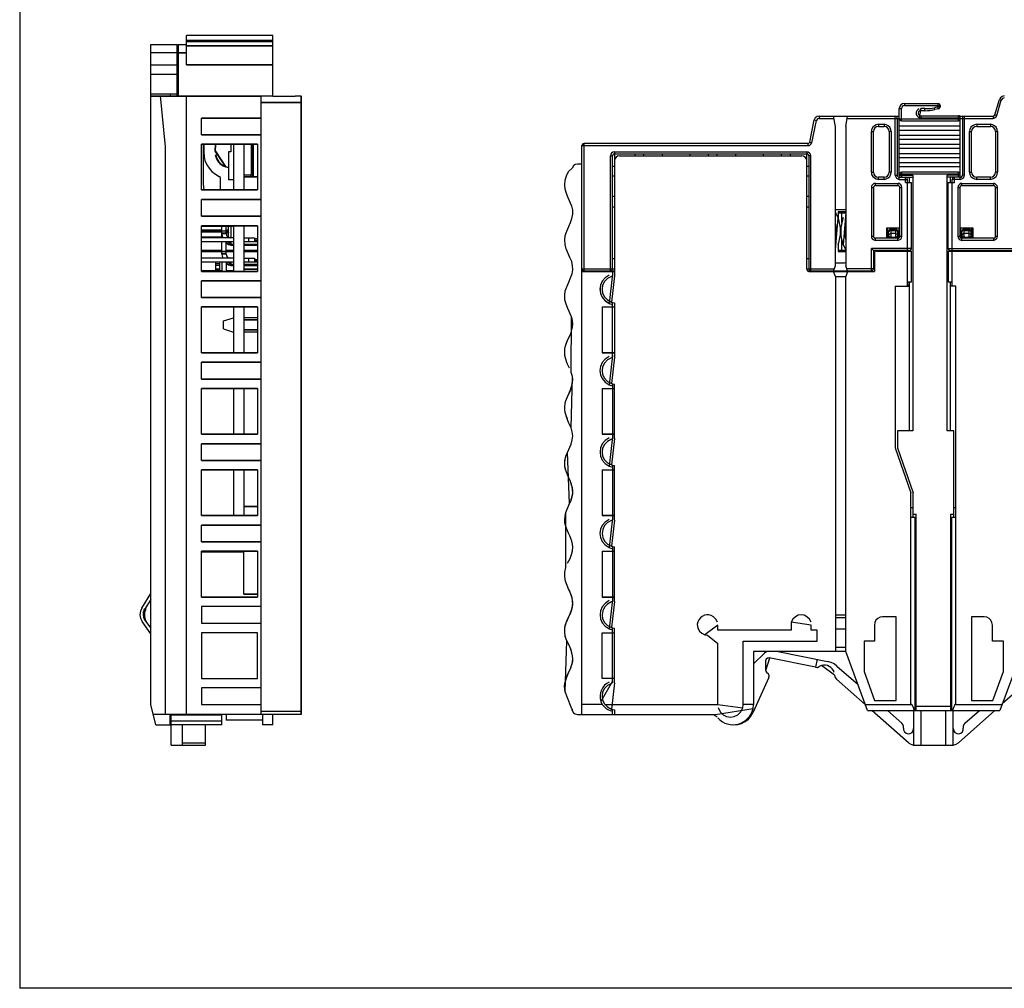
# Model space of a CAD drawing. Header units: inches. Extents: x 32 to 218, y 21 to 178.
# Tile 1 of 4: x 32 to 130, y 21 to 117. Entities that reach past the tile are written whole.
import ezdxf

# ---------------------------------------------------------------- set-up
doc = ezdxf.new("R2010")
doc.units = ezdxf.units.IN
doc.header["$MEASUREMENT"] = 0
doc.layers.add('PDF_0', color=7, linetype='Continuous')

msp = doc.modelspace()

# ---------------------------------------------------------------- hatches: boundary and pattern name
at = {"layer": 'PDF_0'}
h = msp.add_hatch(color=7, dxfattribs=at)
edge = h.paths.add_edge_path(flags=16)
edge.add_arc((44.693, 58.661), 0.159, 0, 360)

# ---------------------------------------------------------------- linework, layer by layer
for p in [(32.226, 178.133), (217.573, 21.016)]:
    msp.add_line(p, (32.226, 20.983))
at = {"layer": 'PDF_0', "lineweight": 30}
for points in [[(48.831, 112.903), (48.831, 115.824)], [(57.425, 115.824), (48.831, 115.824)], [(57.425, 109.8), (57.425, 115.824)], [(45.275, 49.242), (45.275, 114.935)], [(45.275, 114.935), (47.9, 114.935)], [(47.9, 109.821), (47.9, 114.935)], [(48.006, 114.935), (48.006, 109.8)], [(48.006, 114.935), (48.831, 114.935)], [(47.9, 114.109), (45.275, 114.109)], [(45.275, 112.903), (48.006, 112.903)], [(45.275, 111.971), (47.9, 111.971)], [(48.006, 111.696), (47.9, 111.696)], [(48.006, 111.027), (47.9, 111.027)], [(45.275, 110.011), (48.006, 110.011)], [(45.275, 109.821), (57.425, 109.821)], [(45.275, 109.8), (56.219, 109.8)], [(46.736, 104.741), (46.249, 109.821)], [(47.202, 110.011), (47.202, 109.821)], [(48.831, 48.226), (48.831, 109.821)], [(56.219, 109.821), (56.219, 48.226)], [(57.425, 109.8), (59.648, 109.8)], [(59.648, 109.779), (59.669, 109.821)], [(59.669, 109.821), (60.261, 109.821)], [(60.261, 109.8), (60.261, 48.226), (60.261, 109.821)], [(130.26, 109.821), (130.048, 109.757), (129.879, 109.63), (129.773, 109.44)], [(57.425, 109.779), (59.648, 109.779)], [(120.311, 109.059), (120.121, 109.017), (119.951, 108.911), (119.846, 108.741), (119.803, 108.551)], [(120.311, 108.847), (120.163, 108.805), (120.057, 108.699), (120.015, 108.551)], [(120.311, 109.059), (120.311, 108.847)], [(120.311, 109.059), (123.656, 109.059)], [(120.311, 108.847), (123.867, 108.847)], [(123.656, 109.059), (123.656, 108.72)], [(123.867, 108.847), (123.825, 108.953), (123.761, 109.017), (123.656, 109.059)], [(123.867, 108.847), (123.867, 108.72)], [(129.328, 107.937), (129.773, 109.44)], [(129.519, 107.874), (129.963, 109.398)], [(129.773, 109.44), (129.963, 109.398)], [(130.26, 109.609), (130.09, 109.546), (129.963, 109.398)], [(119.803, 101.905), (119.803, 108.551)], [(119.803, 108.551), (120.015, 108.551)], [(120.015, 107.323), (120.015, 108.551)], [(121.941, 108.339), (121.814, 108.318), (121.708, 108.212), (121.687, 108.085), (121.708, 107.958), (121.814, 107.874), (121.941, 107.831)], [(121.941, 108.551), (121.772, 107.662), (121.941, 107.641)], [(121.941, 108.339), (121.941, 108.551)], [(122.343, 108.551), (121.941, 108.551)], [(122.343, 108.339), (121.941, 108.339)], [(122.343, 108.551), (122.83, 108.572), (123.296, 108.636)], [(122.343, 108.339), (122.343, 108.551)], [(122.343, 108.339), (123.338, 108.445)], [(122.343, 108.339), (122.851, 108.36), (123.338, 108.445)], [(123.656, 108.72), (123.296, 108.636)], [(123.338, 108.445), (123.296, 108.636)], [(123.698, 108.509), (123.338, 108.445)], [(123.698, 108.509), (123.656, 108.72)], [(123.867, 108.72), (123.656, 108.72)], [(123.698, 108.509), (123.783, 108.551), (123.846, 108.614), (123.867, 108.72)], [(129.138, 107.789), (129.244, 107.831), (129.328, 107.937)], [(129.138, 107.577), (129.286, 107.62), (129.434, 107.725), (129.519, 107.874)], [(129.328, 107.937), (129.519, 107.874)], [(50.334, 105.926), (50.334, 107.598)], [(110.892, 105.205), (111.337, 107.429)], [(111.083, 105.142), (111.548, 107.366)], [(111.823, 107.789), (111.612, 107.747), (111.442, 107.62), (111.337, 107.429)], [(111.337, 107.429), (111.548, 107.366)], [(111.823, 107.577), (111.654, 107.514), (111.548, 107.366)], [(111.823, 107.789), (111.823, 107.577)], [(111.823, 107.789), (119.803, 107.789)], [(111.823, 107.577), (113.284, 107.577)], [(113.453, 106.773), (113.242, 107.789)], [(114.469, 106.773), (114.66, 107.789)], [(114.639, 107.577), (119.803, 107.577)], [(117.729, 106.985), (117.517, 106.942), (117.327, 106.836), (117.157, 106.688), (117.052, 106.477), (117.03, 106.265)], [(117.729, 106.985), (117.729, 106.773)], [(117.729, 106.985), (118.3, 106.985)], [(118.3, 106.985), (118.3, 106.773)], [(118.999, 106.265), (118.957, 106.477), (118.872, 106.688), (118.703, 106.836), (118.512, 106.942), (118.3, 106.985)], [(119.401, 101.905), (119.401, 107.789)], [(119.613, 107.577), (119.57, 107.683), (119.507, 107.768), (119.401, 107.789)], [(119.613, 101.905), (119.613, 107.577)], [(119.803, 107.535), (125.878, 107.535)], [(119.803, 107.535), (119.846, 107.429), (119.909, 107.366), (120.015, 107.323)], [(120.015, 107.323), (125.688, 107.323)], [(121.941, 107.831), (121.941, 107.641)], [(121.941, 107.831), (125.688, 107.831)], [(121.941, 107.641), (125.878, 107.641)], [(125.688, 107.323), (125.688, 107.831)], [(125.878, 107.641), (125.857, 107.725), (125.793, 107.81), (125.688, 107.831)], [(125.688, 107.323), (125.793, 107.366), (125.857, 107.429), (125.878, 107.535)], [(125.815, 107.789), (129.138, 107.789)], [(125.878, 101.905), (125.878, 107.641)], [(125.878, 107.577), (129.138, 107.577)], [(126.301, 107.789), (126.196, 107.768), (126.111, 107.683), (126.09, 107.577)], [(126.09, 107.577), (126.09, 101.905)], [(126.301, 101.905), (126.301, 107.789)], [(127.508, 106.985), (127.296, 106.942), (127.085, 106.836), (126.936, 106.688), (126.831, 106.477), (126.788, 106.265)], [(127.508, 106.985), (127.508, 106.773)], [(127.508, 106.985), (128.884, 106.985)], [(128.884, 106.985), (128.884, 106.773)], [(129.582, 106.265), (129.54, 106.477), (129.455, 106.688), (129.286, 106.836), (129.095, 106.942), (128.884, 106.985)], [(129.138, 107.789), (129.138, 107.577)], [(56.219, 105.947), (50.334, 105.947)], [(50.334, 105.926), (56.219, 105.926)], [(113.453, 92.888), (113.453, 106.773)], [(114.469, 106.773), (114.469, 92.888)], [(117.03, 102.222), (117.03, 106.265)], [(117.03, 106.265), (117.221, 106.265)], [(117.729, 106.773), (117.538, 106.731), (117.369, 106.625), (117.263, 106.455), (117.221, 106.265)], [(117.221, 102.222), (117.221, 106.265)], [(117.729, 106.773), (118.3, 106.773)], [(118.787, 106.265), (118.766, 106.455), (118.639, 106.625), (118.491, 106.731), (118.3, 106.773)], [(118.787, 106.265), (118.787, 102.222)], [(118.999, 106.265), (118.787, 106.265)], [(118.999, 106.265), (118.999, 102.222)], [(119.803, 106.815), (125.878, 106.815)], [(119.803, 106.413), (125.878, 106.413)], [(119.803, 105.905), (125.878, 105.905)], [(126.788, 102.222), (126.788, 106.265)], [(126.788, 106.265), (127, 106.265)], [(127.508, 106.773), (127.317, 106.731), (127.148, 106.625), (127.042, 106.455), (127, 106.265)], [(127, 102.222), (127, 106.265)], [(127.508, 106.773), (128.884, 106.773)], [(129.371, 106.265), (129.349, 106.455), (129.222, 106.625), (129.074, 106.731), (128.884, 106.773)], [(129.371, 106.265), (129.371, 102.222)], [(129.582, 106.265), (129.371, 106.265)], [(129.582, 106.265), (129.582, 102.222)], [(50.334, 100.444), (50.334, 104.995)], [(50.482, 104.995), (50.482, 101.058)], [(50.546, 104.995), (50.546, 104.233)], [(51.689, 104.995), (51.668, 104.296)], [(51.71, 104.296), (51.752, 104.995)], [(53.255, 104.995), (53.234, 104.233)], [(53.53, 104.995), (53.53, 100.444)], [(54.546, 104.995), (54.546, 100.444)], [(55.287, 104.995), (55.287, 101.968)], [(55.414, 104.995), (55.414, 101.756)], [(55.499, 101.756), (55.499, 104.995)], [(55.901, 104.995), (55.901, 100.444)], [(88.413, 105.057), (88.307, 105.036), (88.244, 104.951), (88.201, 104.866)], [(88.413, 92.401), (88.413, 105.057)], [(110.702, 105.057), (88.413, 105.057)], [(110.702, 105.057), (110.807, 105.099), (110.892, 105.205)], [(110.702, 104.866), (110.871, 104.888), (110.998, 104.993), (111.083, 105.142)], [(110.702, 105.057), (110.702, 104.866)], [(110.892, 105.205), (111.083, 105.142)], [(119.803, 105.503), (125.878, 105.503)], [(119.803, 104.995), (125.878, 104.995)], [(46.736, 48.226), (46.736, 104.741)], [(50.546, 104.233), (50.588, 103.788), (50.673, 103.365), (50.863, 102.963), (51.096, 102.603), (51.371, 102.286), (51.71, 102.01), (52.091, 101.799)], [(51.668, 104.296), (52.705, 102.751), (53.022, 102.667)], [(51.71, 104.296), (52.705, 102.794), (53.022, 102.73)], [(53.022, 104.233), (53.022, 102.73)], [(53.234, 104.233), (53.022, 104.233)], [(88.201, 48.226), (88.201, 104.866)], [(88.201, 104.866), (110.702, 104.866)], [(91.461, 104.253), (91.292, 104.21), (91.165, 104.126), (91.08, 103.999), (91.038, 103.85)], [(91.461, 104.041), (91.355, 104.02), (91.271, 103.956), (91.249, 103.85)], [(91.461, 104.253), (91.461, 104.041)], [(91.461, 104.253), (110.596, 104.253)], [(91.461, 104.042), (91.461, 91.914)], [(91.461, 104.041), (110.596, 104.041)], [(93.472, 104.041), (93.472, 103.85)], [(94.382, 103.85), (94.382, 104.041)], [(96.202, 104.041), (96.202, 103.85)], [(98.954, 104.041), (98.954, 103.85)], [(100.774, 104.041), (100.774, 103.85)], [(101.685, 103.85), (101.685, 104.041)], [(103.505, 104.041), (103.505, 103.85)], [(106.235, 104.041), (106.235, 103.85)], [(108.056, 104.041), (108.056, 103.85)], [(108.966, 103.85), (108.966, 104.041)], [(110.596, 104.253), (110.596, 104.041)], [(110.998, 103.85), (110.977, 103.999), (110.871, 104.126), (110.744, 104.21), (110.596, 104.253)], [(110.596, 92.549), (110.596, 104.042)], [(110.786, 103.85), (110.765, 103.956), (110.702, 104.02), (110.596, 104.041)], [(119.803, 104.593), (125.878, 104.593)], [(119.803, 104.085), (125.878, 104.085)], [(87.757, 103.025), (87.524, 102.983), (87.355, 102.834), (87.249, 102.623)], [(88.201, 103.025), (87.757, 103.025)], [(91.038, 92.401), (91.038, 103.85)], [(91.038, 103.85), (91.249, 103.85)], [(91.249, 92.591), (91.249, 103.85)], [(91.948, 103.85), (91.757, 103.808), (91.609, 103.702), (91.482, 103.533), (91.461, 103.342)], [(91.948, 103.85), (110.088, 103.85)], [(110.596, 103.342), (110.553, 103.533), (110.448, 103.702), (110.278, 103.808), (110.088, 103.85)], [(110.786, 103.85), (110.786, 92.591)], [(110.998, 103.85), (110.786, 103.85)], [(110.998, 92.401), (110.998, 103.85)], [(119.803, 103.683), (125.878, 103.683)], [(119.803, 103.175), (125.878, 103.175)], [(53.022, 102.667), (53.022, 101.46)], [(54.546, 101.968), (55.414, 101.968)], [(55.203, 101.968), (55.203, 101.756)], [(87.207, 48.797), (86.699, 50.067), (86.55, 50.512), (86.699, 55.571), (86.55, 56.015), (86.487, 56.46), (86.508, 56.904), (86.635, 57.349), (86.995, 58.195), (87.164, 58.619), (87.27, 59.021), (87.291, 59.423), (87.228, 59.825), (87.101, 60.249), (86.91, 60.651), (86.572, 61.519), (86.487, 61.963), (86.508, 62.408), (86.614, 62.852), (86.614, 68.355), (86.974, 69.223), (86.762, 74.303), (87.122, 75.15), (87.249, 75.573), (87.291, 75.975), (87.249, 76.378), (87.143, 76.78), (87.27, 81.881), (87.143, 82.283), (87.164, 87.808), (86.804, 88.654), (86.635, 89.078), (86.508, 89.522), (86.487, 89.967), (86.55, 90.411), (86.889, 91.279), (87.08, 91.702), (87.228, 92.104), (87.291, 92.507), (87.27, 92.909), (87.185, 93.311), (87.016, 93.734), (86.635, 94.581), (86.529, 95.025), (86.487, 95.47), (86.55, 95.914), (86.699, 96.359), (87.058, 97.206), (87.207, 97.608), (87.291, 98.031), (87.291, 98.433), (87.185, 98.835), (86.847, 99.661), (86.656, 100.105), (86.529, 100.529), (86.487, 100.973), (86.55, 101.418), (86.677, 101.862), (86.868, 102.286), (87.249, 102.623)], [(91.461, 102.772), (91.249, 102.772)], [(110.786, 102.772), (110.596, 102.772)], [(117.03, 102.222), (117.221, 102.222)], [(117.03, 102.222), (117.052, 101.989), (117.157, 101.799), (117.327, 101.651), (117.517, 101.545), (117.729, 101.502)], [(117.221, 102.222), (117.263, 102.032), (117.369, 101.862), (117.538, 101.756), (117.729, 101.714)], [(118.3, 101.502), (118.512, 101.545), (118.703, 101.651), (118.872, 101.799), (118.957, 101.989), (118.999, 102.222)], [(118.3, 101.714), (118.491, 101.756), (118.639, 101.862), (118.766, 102.032), (118.787, 102.222)], [(118.999, 102.222), (118.787, 102.222)], [(119.803, 102.772), (125.878, 102.772)], [(120.015, 102.222), (119.909, 102.18), (119.846, 102.116), (119.803, 102.01)], [(125.878, 102.01), (119.803, 102.01)], [(120.015, 102.222), (120.015, 101.714)], [(125.688, 102.222), (120.015, 102.222)], [(125.688, 101.714), (125.688, 102.222)], [(125.878, 102.01), (125.857, 102.116), (125.793, 102.18), (125.688, 102.222)], [(126.788, 102.222), (127, 102.222)], [(126.788, 102.222), (126.831, 101.989), (126.936, 101.799), (127.085, 101.651), (127.296, 101.545), (127.508, 101.502)], [(127, 102.222), (127.042, 102.032), (127.148, 101.862), (127.317, 101.756), (127.508, 101.714)], [(128.884, 101.502), (129.095, 101.545), (129.286, 101.651), (129.455, 101.799), (129.54, 101.989), (129.582, 102.222)], [(128.884, 101.714), (129.074, 101.756), (129.222, 101.862), (129.349, 102.032), (129.371, 102.222)], [(129.582, 102.222), (129.371, 102.222)], [(50.482, 101.058), (50.567, 100.444)], [(52.218, 101.608), (52.176, 101.714), (52.091, 101.799)], [(52.218, 100.444), (52.218, 101.608)], [(53.53, 101.46), (53.022, 101.46)], [(91.249, 101.862), (91.461, 101.862)], [(110.596, 101.862), (110.786, 101.862)], [(117.433, 101.1), (117.284, 101.079), (117.136, 100.973), (117.052, 100.846), (117.03, 100.698)], [(117.433, 100.889), (117.433, 101.1)], [(117.433, 101.1), (119.655, 101.1)], [(117.729, 101.502), (117.729, 101.714)], [(118.3, 101.714), (117.729, 101.714)], [(118.3, 101.502), (117.729, 101.502)], [(118.3, 101.502), (118.3, 101.714)], [(119.401, 101.905), (119.613, 101.905)], [(119.401, 101.905), (119.443, 101.756), (119.528, 101.629), (119.655, 101.545), (119.803, 101.502)], [(119.613, 101.905), (119.634, 101.82), (119.719, 101.735), (119.803, 101.714)], [(119.655, 101.1), (119.655, 100.889)], [(120.057, 100.698), (120.036, 100.846), (119.951, 100.973), (119.803, 101.079), (119.655, 101.1)], [(119.803, 101.905), (121.137, 101.905)], [(119.803, 101.905), (119.846, 101.799), (119.93, 101.714)], [(119.803, 101.502), (119.803, 101.714)], [(119.803, 101.714), (121.137, 101.714)], [(119.803, 101.502), (120.629, 101.502)], [(120.417, 101.206), (120.417, 101.714)], [(120.629, 101.502), (120.586, 101.608), (120.523, 101.672), (120.417, 101.714)], [(120.417, 101.206), (121.031, 101.206)], [(120.629, 94.412), (120.629, 101.502)], [(120.819, 101.206), (120.819, 101.714)], [(121.031, 94.623), (121.031, 101.206)], [(121.137, 101.905), (121.137, 76.483)], [(124.566, 76.483), (124.566, 101.905)], [(125.878, 101.905), (124.566, 101.905)], [(125.878, 101.714), (124.566, 101.714)], [(124.672, 94.623), (124.672, 101.206)], [(124.672, 101.206), (125.285, 101.206)], [(124.883, 101.714), (124.883, 101.206)], [(125.285, 101.714), (125.18, 101.672), (125.095, 101.608), (125.074, 101.502)], [(125.074, 94.412), (125.074, 101.502)], [(125.878, 101.502), (125.074, 101.502)], [(125.285, 101.206), (125.285, 101.714)], [(126.047, 101.1), (125.878, 101.079), (125.751, 100.973), (125.666, 100.846), (125.624, 100.698)], [(125.751, 101.714), (125.857, 101.799), (125.878, 101.905)], [(125.878, 101.502), (126.047, 101.545), (126.174, 101.629), (126.259, 101.756), (126.301, 101.905)], [(125.878, 101.714), (125.984, 101.735), (126.069, 101.82), (126.09, 101.905)], [(125.878, 101.502), (125.878, 101.714)], [(126.047, 100.889), (126.047, 101.1)], [(126.047, 101.1), (129.18, 101.1)], [(126.301, 101.905), (126.09, 101.905)], [(127.508, 101.502), (127.508, 101.714)], [(128.884, 101.714), (127.508, 101.714)], [(128.884, 101.502), (127.508, 101.502)], [(128.884, 101.502), (128.884, 101.714)], [(129.18, 101.1), (129.18, 100.889)], [(129.582, 100.698), (129.561, 100.846), (129.455, 100.973), (129.328, 101.079), (129.18, 101.1)], [(117.03, 100.698), (117.03, 95.83)], [(117.03, 100.698), (117.221, 100.698)], [(117.433, 100.889), (117.327, 100.867), (117.263, 100.804), (117.221, 100.698)], [(117.221, 100.698), (117.221, 95.83)], [(117.433, 100.889), (119.655, 100.889)], [(119.867, 100.698), (119.824, 100.804), (119.761, 100.867), (119.655, 100.889)], [(119.867, 95.83), (119.867, 100.698)], [(119.867, 100.698), (120.057, 100.698)], [(120.057, 95.83), (120.057, 100.698)], [(125.624, 100.698), (125.624, 95.83)], [(125.624, 100.698), (125.836, 100.698)], [(126.047, 100.889), (125.942, 100.867), (125.857, 100.804), (125.836, 100.698)], [(125.836, 100.698), (125.836, 95.83)], [(126.047, 100.889), (129.18, 100.889)], [(129.371, 100.698), (129.349, 100.804), (129.286, 100.867), (129.18, 100.889)], [(129.371, 95.83), (129.371, 100.698)], [(129.371, 100.698), (129.582, 100.698)], [(129.582, 95.83), (129.582, 100.698)], [(50.334, 97.841), (50.334, 99.513)], [(91.461, 99.788), (91.249, 99.788)], [(110.786, 99.788), (110.596, 99.788)], [(91.249, 98.772), (91.461, 98.772)], [(110.596, 98.772), (110.786, 98.772)], [(114.469, 98.476), (113.453, 98.476)], [(113.453, 94.475), (113.707, 97.714), (113.453, 98.2)], [(113.707, 98.264), (113.707, 97.671)], [(114.469, 98.264), (113.707, 98.264)], [(113.707, 98.158), (114.448, 98.158)], [(113.75, 97.523), (113.75, 98.158)], [(114.067, 97.184), (114.067, 98.158)], [(114.469, 98.2), (114.215, 94.983), (114.469, 94.475)], [(113.453, 95.555), (113.538, 96.084), (113.538, 96.592), (113.453, 97.121)], [(114.448, 97.121), (114.385, 96.592), (114.385, 96.084), (114.448, 95.555)], [(50.334, 92.337), (50.334, 96.888)], [(53.53, 96.803), (50.334, 96.803)], [(52.366, 96.444), (50.334, 96.444)], [(52.366, 96.401), (50.334, 96.401)], [(50.334, 96.38), (52.366, 96.38)], [(52.366, 96.274), (50.334, 96.274)], [(52.366, 96.253), (50.334, 96.253)], [(52.366, 95.682), (52.366, 96.803)], [(52.768, 96.338), (52.366, 96.338)], [(52.768, 96.147), (52.366, 96.147)], [(52.768, 96.084), (52.366, 96.084)], [(52.366, 96.084), (52.387, 95.872), (52.472, 95.682)], [(52.768, 96.084), (52.768, 96.803)], [(53.022, 96.444), (52.768, 96.444)], [(53.022, 96.401), (52.768, 96.401)], [(52.768, 96.38), (53.022, 96.38)], [(52.832, 96.274), (52.768, 96.274)], [(52.832, 96.253), (52.768, 96.253)], [(52.768, 96.084), (52.811, 95.936), (52.895, 95.809), (53.022, 95.703), (53.171, 95.682)], [(52.832, 96.401), (52.832, 95.893)], [(52.832, 96.274), (52.895, 96.253), (53.022, 96.19)], [(52.832, 96.253), (53.001, 96.211), (53.022, 96.19)], [(53.022, 95.724), (53.022, 96.803)], [(53.234, 96.803), (53.234, 95.682)], [(53.53, 96.888), (53.53, 92.337)], [(54.546, 96.888), (54.546, 92.337)], [(55.901, 96.888), (55.901, 92.337)], [(118.533, 96.634), (118.533, 95.639)], [(119.867, 96.634), (118.533, 96.634)], [(118.639, 95.639), (118.639, 96.634)], [(118.957, 96.549), (118.851, 96.507), (118.766, 96.444), (118.745, 96.338)], [(118.957, 96.422), (118.83, 96.401), (118.766, 96.317), (118.745, 96.253)], [(118.745, 95.639), (118.745, 96.338)], [(118.957, 96.105), (118.808, 96.063), (118.745, 95.936)], [(118.957, 96.549), (118.957, 95.724)], [(118.957, 96.549), (119.465, 96.549)], [(118.957, 96.422), (119.465, 96.422)], [(119.465, 96.105), (118.957, 96.105)], [(119.465, 95.639), (119.465, 96.549)], [(119.655, 96.338), (119.634, 96.444), (119.549, 96.507), (119.465, 96.549)], [(119.465, 96.422), (119.57, 96.401), (119.634, 96.317), (119.655, 96.253)], [(119.465, 96.105), (119.592, 96.063), (119.655, 95.936)], [(119.655, 95.428), (119.655, 96.338)], [(119.761, 96.634), (119.761, 95.766)], [(127.148, 96.634), (125.836, 96.634)], [(125.942, 95.66), (125.942, 96.634)], [(126.238, 96.549), (126.132, 96.507), (126.069, 96.444), (126.047, 96.338)], [(126.238, 96.422), (126.132, 96.401), (126.047, 96.317), (126.047, 96.253)], [(126.047, 95.428), (126.047, 96.338)], [(126.238, 96.105), (126.111, 96.063), (126.047, 95.936)], [(126.238, 96.549), (126.238, 95.724)], [(126.238, 96.549), (126.746, 96.549)], [(126.238, 96.422), (126.746, 96.422)], [(126.746, 96.105), (126.238, 96.105)], [(126.746, 95.639), (126.746, 96.549)], [(126.958, 96.338), (126.915, 96.444), (126.852, 96.507), (126.746, 96.549)], [(126.746, 96.422), (126.852, 96.401), (126.936, 96.317), (126.958, 96.253)], [(126.746, 96.105), (126.894, 96.063), (126.958, 95.936)], [(126.958, 95.639), (126.958, 96.338)], [(127.042, 95.639), (127.042, 96.634)], [(127.148, 95.639), (127.148, 96.634)], [(53.53, 95.682), (50.334, 95.682)], [(53.53, 95.279), (50.334, 95.279)], [(52.366, 94.052), (52.366, 95.279)], [(52.768, 94.052), (52.768, 95.279)], [(53.022, 95.025), (52.895, 95.131), (52.832, 95.279)], [(52.832, 95.279), (52.895, 95.131), (53.022, 95.025)], [(52.959, 95.766), (53.022, 95.83), (53.001, 95.724)], [(52.959, 95.766), (53.022, 95.83)], [(53.128, 95.152), (53.022, 95.025)], [(53.044, 95.279), (53.065, 95.237)], [(53.044, 95.279), (53.107, 95.174), (53.128, 95.152)], [(53.234, 95.068), (53.128, 95.152), (53.065, 95.237)], [(53.128, 95.152), (53.234, 95.068)], [(53.234, 95.279), (53.234, 95.068)], [(54.546, 95.682), (55.605, 95.682)], [(55.605, 95.279), (54.546, 95.279)], [(54.991, 95.682), (54.991, 95.279)], [(55.605, 95.682), (55.605, 95.279)], [(113.75, 94.412), (113.75, 95.152)], [(114.067, 94.412), (114.067, 95.512)], [(117.221, 95.83), (117.03, 95.83)], [(117.03, 95.83), (117.052, 95.682), (117.136, 95.555), (117.284, 95.47), (117.433, 95.428)], [(117.221, 95.83), (117.263, 95.724), (117.327, 95.66), (117.433, 95.639)], [(117.433, 95.428), (117.433, 95.639)], [(119.655, 95.639), (117.433, 95.639)], [(119.655, 95.428), (117.433, 95.428)], [(118.745, 95.936), (118.766, 95.83), (118.851, 95.766), (118.957, 95.724)], [(119.465, 95.724), (118.957, 95.724)], [(119.465, 95.724), (119.549, 95.766), (119.634, 95.83), (119.655, 95.936)], [(119.655, 95.428), (119.803, 95.47), (119.951, 95.555), (120.036, 95.682), (120.057, 95.83)], [(119.655, 95.639), (119.761, 95.66), (119.824, 95.724), (119.867, 95.83)], [(119.761, 95.936), (119.867, 95.936)], [(119.761, 95.618), (119.761, 95.724)], [(119.824, 95.724), (119.761, 95.724)], [(120.057, 95.83), (119.867, 95.83)], [(125.836, 95.83), (125.624, 95.83)], [(125.624, 95.83), (125.666, 95.682), (125.751, 95.555), (125.878, 95.47), (126.047, 95.428)], [(125.836, 95.83), (125.857, 95.724), (125.942, 95.66), (126.047, 95.639)], [(126.047, 95.936), (126.069, 95.83), (126.132, 95.766), (126.238, 95.724)], [(129.18, 95.639), (126.047, 95.639)], [(129.18, 95.428), (126.047, 95.428)], [(126.746, 95.724), (126.238, 95.724)], [(126.746, 95.724), (126.852, 95.766), (126.915, 95.83), (126.958, 95.936)], [(127.042, 95.936), (127.148, 95.936)], [(127.148, 95.724), (127.042, 95.724)], [(129.18, 95.428), (129.328, 95.47), (129.455, 95.555), (129.561, 95.682), (129.582, 95.83)], [(129.18, 95.639), (129.286, 95.66), (129.349, 95.724), (129.371, 95.83)], [(129.18, 95.639), (129.18, 95.428)], [(129.582, 95.83), (129.371, 95.83)], [(50.334, 94.433), (52.366, 94.433)], [(52.366, 94.433), (50.334, 94.433)], [(52.366, 94.285), (50.334, 94.285)], [(52.366, 94.285), (50.334, 94.285)], [(52.768, 94.306), (52.366, 94.306)], [(52.768, 94.115), (52.366, 94.115)], [(52.768, 94.433), (53.53, 94.433)], [(53.53, 94.433), (52.768, 94.433)], [(53.53, 94.285), (52.768, 94.285)], [(53.53, 94.285), (52.768, 94.285)], [(53.022, 95.025), (53.234, 94.962), (53.234, 95.068)], [(53.022, 95.025), (53.234, 94.962)], [(53.234, 95.068), (53.53, 95.068)], [(53.234, 95.068), (53.53, 95.068)], [(53.234, 95.068), (53.234, 94.962)], [(54.546, 95.068), (55.901, 95.068)], [(54.546, 95.068), (55.901, 95.068)], [(55.901, 94.962), (54.546, 94.962)], [(54.546, 94.962), (55.901, 94.962)], [(55.901, 94.285), (54.546, 94.285)], [(55.901, 94.285), (54.546, 94.285)], [(113.707, 95.004), (113.707, 94.306)], [(113.707, 94.306), (114.469, 94.306)], [(114.469, 94.412), (113.75, 94.412)], [(117.03, 92.401), (117.03, 94.623)], [(121.031, 94.623), (117.03, 94.623)], [(117.221, 94.412), (117.03, 94.623)], [(117.221, 94.412), (117.221, 92.591)], [(120.819, 94.412), (117.221, 94.412)], [(117.538, 94.369), (117.433, 94.348), (117.348, 94.263), (117.327, 94.158)], [(117.327, 94.158), (117.327, 92.337)], [(117.538, 94.369), (121.031, 94.369)], [(119.761, 94.412), (119.761, 94.369)], [(120.629, 90.877), (120.629, 94.369)], [(120.819, 94.412), (120.925, 94.433), (120.989, 94.517), (121.031, 94.623)], [(120.819, 94.369), (120.819, 94.412)], [(121.031, 91.279), (121.031, 94.369)], [(124.672, 94.623), (131.868, 94.623)], [(124.672, 94.623), (124.693, 94.517), (124.777, 94.433), (124.883, 94.412)], [(124.672, 94.369), (124.672, 91.279)], [(124.672, 94.369), (135.869, 94.369)], [(124.883, 94.412), (124.883, 94.369)], [(124.883, 94.412), (135.53, 94.412)], [(125.074, 90.877), (125.074, 94.369)], [(125.434, 94.412), (125.434, 94.369)], [(125.434, 94.369), (125.434, 94.412)], [(127.042, 94.412), (127.042, 94.369)], [(128.27, 94.412), (128.27, 94.369)], [(53.53, 93.65), (50.334, 93.65)], [(53.53, 93.247), (50.334, 93.247)], [(51.752, 92.337), (51.752, 93.247)], [(51.752, 93.142), (52.155, 93.142)], [(52.155, 92.337), (52.155, 93.247)], [(52.768, 94.052), (52.366, 94.052)], [(52.366, 94.052), (52.387, 93.861), (52.472, 93.65)], [(52.366, 93.247), (52.366, 92.337)], [(52.768, 94.052), (52.811, 93.904), (52.895, 93.777), (53.022, 93.692), (53.171, 93.65)], [(52.768, 93.247), (52.768, 92.337)], [(53.022, 92.993), (52.895, 93.099), (52.832, 93.247)], [(52.832, 93.247), (52.895, 93.099), (53.022, 92.993)], [(53.044, 93.269), (53.107, 93.163), (53.128, 93.12), (53.234, 93.057), (53.234, 92.93)], [(53.044, 93.247), (53.065, 93.205)], [(53.234, 93.057), (53.128, 93.12), (53.065, 93.205)], [(53.234, 93.247), (53.234, 93.057)], [(54.546, 93.65), (55.605, 93.65)], [(55.605, 93.247), (54.546, 93.247)], [(54.991, 93.65), (54.991, 93.247)], [(55.605, 93.65), (55.605, 93.247)], [(91.461, 93.607), (91.249, 93.607)], [(110.786, 93.607), (110.596, 93.607)], [(113.453, 93.205), (114.363, 93.205)], [(114.469, 93.163), (114.363, 93.205)], [(50.334, 92.401), (51.752, 92.401)], [(51.752, 92.401), (50.334, 92.401)], [(51.752, 92.972), (52.155, 92.972)], [(51.752, 92.612), (52.155, 92.612)], [(51.752, 92.464), (52.155, 92.464)], [(52.155, 92.401), (52.366, 92.401)], [(52.366, 92.401), (52.155, 92.401)], [(52.768, 92.401), (53.53, 92.401)], [(53.53, 92.401), (52.768, 92.401)], [(53.128, 93.12), (53.022, 92.993)], [(53.022, 92.993), (53.234, 92.93), (53.234, 93.057)], [(53.022, 92.993), (53.234, 92.93)], [(53.234, 93.057), (53.53, 93.057)], [(53.234, 93.057), (53.53, 93.057)], [(54.546, 93.057), (55.901, 93.057)], [(54.546, 93.057), (55.901, 93.057)], [(55.901, 92.93), (54.546, 92.93)], [(54.546, 92.93), (55.901, 92.93)], [(54.589, 92.337), (54.589, 92.549)], [(88.201, 92.591), (91.461, 92.591)], [(88.201, 92.591), (88.244, 92.485), (88.307, 92.422), (88.413, 92.401)], [(88.413, 92.401), (91.461, 92.401)], [(88.921, 92.337), (88.921, 92.401)], [(89.112, 92.337), (89.112, 92.401)], [(89.62, 92.401), (89.62, 92.337)], [(90.233, 92.337), (90.233, 92.401)], [(91.038, 92.401), (91.144, 92.422), (91.228, 92.485), (91.249, 92.591)], [(91.249, 92.337), (91.249, 91.872)], [(110.596, 92.591), (113.326, 92.591)], [(110.596, 92.549), (110.617, 92.443), (110.702, 92.358), (110.786, 92.337)], [(110.659, 92.401), (117.03, 92.401)], [(110.786, 92.591), (110.829, 92.485), (110.892, 92.422), (110.998, 92.401)], [(110.786, 92.337), (117.327, 92.337)], [(113.242, 92.401), (113.453, 92.888)], [(113.453, 91.829), (113.242, 92.337)], [(114.66, 92.401), (114.469, 92.888)], [(114.66, 92.337), (114.469, 91.829)], [(114.575, 92.634), (114.575, 92.401)], [(117.221, 92.591), (114.596, 92.591)], [(115.676, 92.337), (115.676, 92.401)], [(117.03, 92.401), (117.136, 92.422), (117.2, 92.485), (117.221, 92.591)], [(117.094, 92.401), (117.094, 92.337)], [(50.334, 89.734), (50.334, 91.406)], [(91.249, 92.083), (90.911, 89.162), (91.249, 89.056)], [(91.249, 92.083), (90.911, 89.162), (91.249, 89.056)], [(91.461, 91.914), (91.144, 89.289), (91.461, 89.226)], [(113.453, 91.829), (113.453, 54.512)], [(113.453, 91.829), (114.469, 91.829)], [(114.469, 54.512), (114.469, 91.829)], [(121.031, 91.279), (120.629, 91.279)], [(120.777, 91.215), (120.629, 91.215)], [(120.777, 91.215), (120.777, 91.279)], [(120.819, 76.483), (120.819, 91.279)], [(125.074, 91.279), (124.672, 91.279)], [(124.883, 91.279), (124.883, 76.483)], [(119.401, 90.877), (119.401, 74.769)], [(119.401, 90.877), (120.819, 90.877)], [(120.629, 90.94), (120.819, 91.11)], [(125.434, 90.877), (124.883, 90.877)], [(125.434, 49.242), (125.434, 90.877)], [(91.249, 83.765), (91.249, 89.268)], [(91.461, 89.226), (91.461, 83.807)], [(50.334, 84.23), (50.334, 88.802)], [(53.53, 88.802), (53.53, 84.23)], [(54.546, 88.802), (54.546, 84.23)], [(55.901, 88.802), (55.901, 84.23)], [(90.233, 88.802), (90.233, 84.23)], [(90.233, 88.802), (91.461, 88.802)], [(90.233, 88.802), (91.461, 88.802)], [(52.514, 87.427), (53.53, 87.723)], [(52.514, 86.622), (52.514, 87.427)], [(55.901, 87.723), (54.546, 87.723)], [(52.514, 86.622), (53.53, 86.305)], [(55.901, 86.305), (54.546, 86.305)], [(91.249, 83.976), (90.911, 81.055), (91.249, 80.95)], [(91.249, 83.976), (90.911, 81.055), (91.249, 80.95)], [(91.461, 83.807), (91.144, 81.182), (91.461, 81.119)], [(50.334, 81.627), (50.334, 83.299)], [(50.334, 76.124), (50.334, 80.696)], [(53.53, 80.696), (53.53, 76.145)], [(54.546, 80.696), (54.546, 76.145)], [(55.901, 80.696), (55.901, 76.124)], [(90.233, 80.696), (90.233, 76.124)], [(90.233, 80.696), (91.461, 80.696)], [(90.233, 80.696), (91.461, 80.696)], [(91.249, 81.161), (91.249, 75.658)], [(91.461, 75.7), (91.461, 81.119)], [(119.613, 76.483), (119.613, 74.769)], [(121.137, 76.483), (119.613, 76.483)], [(125.222, 76.483), (124.566, 76.483)], [(125.222, 67.89), (125.222, 76.483)], [(55.901, 76.145), (50.334, 76.145)], [(50.334, 76.124), (55.901, 76.124)], [(90.233, 76.145), (91.461, 76.145)], [(91.461, 76.124), (90.233, 76.124)], [(91.249, 75.87), (90.911, 72.949), (91.249, 72.843)], [(91.249, 75.87), (90.911, 72.949), (91.249, 72.843)], [(91.461, 75.7), (91.144, 73.076), (91.461, 73.033)], [(50.334, 73.52), (50.334, 75.192)], [(119.401, 74.769), (120.967, 70.303)], [(119.613, 74.769), (121.179, 70.303)], [(50.334, 68.038), (50.334, 72.589)], [(53.53, 72.589), (53.53, 68.038)], [(54.546, 72.589), (54.546, 68.038)], [(55.901, 72.589), (55.901, 68.038)], [(90.233, 72.589), (90.233, 68.038)], [(90.233, 72.589), (91.461, 72.589)], [(90.233, 72.589), (91.461, 72.589)], [(91.249, 73.054), (91.249, 67.572)], [(91.461, 67.593), (91.461, 73.033)], [(120.967, 49.242), (120.967, 70.303)], [(121.179, 67.89), (121.179, 70.303)], [(121.179, 68.8), (120.967, 68.8)], [(125.434, 68.8), (125.222, 68.8)], [(91.249, 67.784), (90.911, 64.863), (91.249, 64.736)], [(91.249, 67.763), (90.911, 64.863), (91.249, 64.736)], [(120.967, 67.89), (121.37, 67.89)], [(121.179, 68.186), (121.475, 68.186)], [(121.37, 48.628), (121.37, 67.89)], [(121.475, 48.628), (121.475, 68.186)], [(124.926, 48.628), (124.926, 68.186)], [(124.926, 68.186), (125.222, 68.186)], [(125.031, 48.628), (125.031, 67.89)], [(125.031, 67.89), (125.434, 67.89)], [(50.334, 65.413), (50.334, 67.085)], [(91.461, 67.593), (91.144, 64.99), (91.461, 64.926)], [(56.219, 65.434), (50.334, 65.434)], [(50.334, 65.413), (56.219, 65.413)], [(91.249, 64.948), (91.249, 59.465)], [(91.461, 59.487), (91.461, 64.926)], [(50.334, 59.931), (50.334, 64.482)], [(50.334, 64.44), (54.546, 64.44)], [(51.562, 64.482), (51.562, 64.44)], [(53.53, 64.482), (53.53, 64.44)], [(54.546, 60.227), (54.546, 64.482)], [(55.901, 64.482), (55.901, 59.931)], [(90.233, 64.482), (90.233, 59.931)], [(90.233, 64.482), (91.461, 64.482)], [(90.233, 64.482), (91.461, 64.482)], [(44.386, 58.83), (45.275, 60.27)], [(44.386, 58.83), (44.238, 58.513), (44.196, 58.153), (44.259, 57.814), (44.429, 57.497)], [(45.275, 59.698), (44.64, 58.682)], [(44.852, 59.021), (44.704, 58.703), (44.64, 58.344), (44.64, 58.005), (44.725, 57.645), (44.894, 57.349)], [(56.219, 59), (50.334, 59)], [(50.334, 59), (50.334, 57.328)], [(91.249, 59.677), (90.911, 56.756), (91.249, 56.65)], [(91.461, 59.487), (91.144, 56.883), (91.461, 56.82)], [(44.64, 58.682), (44.535, 58.428), (44.513, 58.174), (44.556, 57.92), (44.662, 57.666)], [(44.683, 58.661), (44.577, 58.428), (44.556, 58.174), (44.598, 57.92), (44.704, 57.709)], [(44.64, 58.682), (44.683, 58.661)], [(113.453, 58.153), (114.469, 58.153)], [(114.469, 57.857), (113.453, 57.857)], [(118.131, 57.963), (117.898, 57.92), (117.665, 57.793), (117.475, 57.624), (117.369, 57.391), (117.327, 57.137)], [(119.486, 57.963), (118.131, 57.963)], [(119.486, 49.644), (119.486, 57.963)], [(128.27, 57.963), (126.979, 57.963)], [(126.979, 57.963), (126.979, 49.644)], [(129.074, 57.137), (129.032, 57.391), (128.926, 57.624), (128.736, 57.793), (128.524, 57.92), (128.27, 57.963)], [(45.275, 56.269), (44.429, 57.497)], [(44.704, 57.709), (44.662, 57.666)], [(44.662, 57.666), (45.275, 56.82)], [(44.725, 57.687), (44.704, 57.709)], [(50.334, 57.328), (56.219, 57.328)], [(101.727, 57.137), (100.457, 56.163), (100.711, 56.121)], [(101.727, 56.629), (101.727, 57.137)], [(111.04, 57.137), (109.051, 57.412), (109.029, 57.137)], [(109.029, 57.137), (109.029, 56.629)], [(111.04, 56.629), (111.04, 57.137)], [(117.327, 57.137), (117.327, 55.528)], [(129.074, 55.528), (129.074, 57.137)], [(55.901, 56.375), (50.334, 56.375)], [(50.334, 56.375), (50.334, 51.824)], [(55.901, 51.824), (55.901, 56.375)], [(90.233, 51.824), (90.233, 56.375)], [(90.233, 56.375), (91.461, 56.375)], [(91.249, 51.359), (91.249, 56.841)], [(91.461, 51.401), (91.461, 56.82)], [(100.711, 56.121), (101.727, 55.317)], [(109.029, 56.629), (101.727, 56.629)], [(111.633, 56.629), (111.04, 56.629)], [(111.633, 55.528), (111.633, 56.629)], [(114.469, 56.735), (113.453, 56.735)], [(101.727, 49.242), (101.727, 55.317)], [(104.267, 49.221), (104.267, 55.528)], [(104.267, 55.528), (111.633, 55.528)], [(114.469, 54.915), (113.453, 54.915)], [(117.327, 55.528), (116.29, 55.528)], [(116.29, 55.528), (116.29, 52.502)], [(130.175, 55.528), (129.074, 55.528)], [(130.175, 52.502), (130.175, 55.528)], [(105.283, 54.512), (105.283, 49.242)], [(114.469, 54.512), (105.283, 54.512)], [(105.283, 53.285), (106.384, 54.343)], [(106.616, 54.512), (106.384, 54.343)], [(107.759, 54.512), (112.67, 53.518)], [(116.649, 48.628), (114.469, 54.512)], [(131.995, 54.512), (129.815, 48.628)], [(106.489, 53.581), (106.468, 52.671)], [(106.849, 53.877), (106.68, 53.856), (106.553, 53.75), (106.489, 53.581)], [(106.87, 53.856), (106.489, 52.586)], [(111.464, 52.946), (106.849, 53.877)], [(111.612, 53.729), (111.464, 52.946)], [(111.464, 52.946), (111.654, 52.925), (111.823, 53.01)], [(113.369, 52.142), (112.056, 53.115), (111.823, 53.01)], [(113.601, 53.052), (113.326, 53.264), (113.009, 53.412), (112.67, 53.518)], [(113.601, 53.052), (115.697, 51.21)], [(106.468, 52.671), (106.511, 52.544), (106.574, 52.438)], [(106.574, 52.438), (106.765, 52.269)], [(106.828, 51.909), (106.849, 52.099), (106.765, 52.269)], [(113.369, 52.142), (113.411, 51.93), (113.538, 51.761)], [(116.29, 52.502), (117.348, 49.644)], [(129.117, 49.644), (130.175, 52.502)], [(50.334, 51.824), (55.901, 51.824)], [(91.249, 51.57), (90.085, 49.538), (90.233, 49.242)], [(91.461, 51.824), (90.233, 51.824)], [(91.461, 51.401), (91.144, 48.776), (91.461, 48.713)], [(106.828, 51.909), (105.219, 48.395)], [(116.417, 49.242), (113.538, 51.761)], [(132.863, 51.761), (130.048, 49.284)], [(56.219, 50.893), (50.334, 50.893)], [(50.334, 50.893), (50.334, 49.221)], [(45.783, 47.21), (45.275, 49.242)], [(50.334, 49.221), (56.219, 49.221)], [(90.233, 49.242), (88.201, 49.242)], [(90.233, 49.242), (90.382, 49.051), (90.572, 48.882), (90.784, 48.734), (91.017, 48.628), (91.249, 48.565)], [(90.487, 49.242), (101.727, 49.242)], [(101.494, 48.226), (105.241, 48.84), (105.283, 49.242)], [(101.727, 49.242), (104.225, 48.903), (104.267, 49.221)], [(105.283, 49.242), (104.267, 49.242)], [(116.417, 49.242), (120.967, 49.242)], [(117.348, 49.644), (119.486, 49.644)], [(121.285, 48.628), (121.243, 48.84), (121.179, 49.009), (121.116, 49.136), (121.052, 49.221), (120.967, 49.242)], [(121.475, 49.051), (124.926, 49.051)], [(125.434, 49.242), (125.349, 49.221), (125.285, 49.136), (125.222, 49.009), (125.158, 48.84), (125.116, 48.628)], [(125.434, 49.242), (130.027, 49.242)], [(126.979, 49.644), (129.117, 49.644)], [(60.261, 48.226), (45.529, 48.226)], [(47.202, 47.21), (47.202, 48.226)], [(47.307, 45.199), (47.307, 48.226)], [(52.366, 48.184), (47.307, 48.184)], [(52.366, 47.21), (52.366, 48.226)], [(52.768, 48.226), (52.768, 47.676)], [(60.261, 48.543), (56.219, 48.543)], [(56.409, 48.226), (56.409, 47.21)], [(57.425, 47.21), (57.425, 48.226)], [(57.425, 47.21), (57.425, 48.226)], [(87.207, 48.797), (87.228, 48.755), (87.249, 48.628), (87.228, 48.755)], [(87.249, 48.628), (87.355, 48.416), (87.524, 48.289), (87.757, 48.226)], [(87.757, 48.226), (101.494, 48.226)], [(91.249, 48.226), (91.249, 48.755)], [(91.461, 48.713), (91.461, 48.226)], [(101.388, 48.184), (101.304, 48.226)], [(101.663, 47.972), (101.388, 48.184)], [(103.336, 47.21), (103.717, 47.252), (104.098, 47.337), (104.457, 47.527), (104.775, 47.76), (105.029, 48.057), (105.219, 48.395)], [(116.649, 48.628), (129.815, 48.628)], [(120.713, 45.432), (117.073, 48.628)], [(118.618, 48.628), (120.057, 47.358)], [(121.221, 48.628), (121.221, 45.199)], [(121.983, 45.199), (121.983, 48.628)], [(124.418, 48.628), (124.418, 45.199)], [(125.18, 45.199), (125.18, 48.628)], [(129.328, 48.628), (125.688, 45.432)], [(126.344, 47.358), (127.783, 48.628)], [(45.783, 47.21), (47.202, 47.21)], [(47.307, 47.591), (52.366, 47.591)], [(52.366, 47.21), (47.307, 47.21)], [(48.408, 47.21), (48.408, 45.199)], [(50.736, 45.199), (50.736, 47.21)], [(56.409, 47.676), (52.768, 47.676)], [(57.425, 47.21), (56.409, 47.21)], [(120.227, 46.892), (120.227, 47.083), (120.163, 47.231), (120.057, 47.358)], [(126.344, 47.358), (126.238, 47.231), (126.174, 47.083), (126.174, 46.892)], [(120.227, 46.892), (120.227, 46.702), (120.311, 46.511), (120.481, 46.363), (120.671, 46.321), (120.883, 46.342), (121.073, 46.448), (121.179, 46.617), (121.221, 46.829)], [(125.18, 46.829), (125.222, 46.617), (125.349, 46.448), (125.518, 46.342), (125.73, 46.321), (125.92, 46.363), (126.09, 46.511), (126.174, 46.702), (126.174, 46.892)], [(47.307, 45.199), (50.736, 45.199)], [(48.408, 45.432), (50.736, 45.432)], [(120.713, 45.432), (120.946, 45.284), (121.221, 45.199)], [(121.221, 45.199), (125.18, 45.199)], [(125.18, 45.199), (125.455, 45.284), (125.688, 45.432)]]:
    msp.add_lwpolyline(points, dxfattribs=at)
for points in [[(57.425, 115.316), (48.831, 115.316), (57.425, 115.316)], [(48.831, 115.231), (57.425, 115.231), (48.831, 115.231)], [(57.425, 114.786), (48.831, 114.786), (57.425, 114.786)], [(48.831, 114.109), (48.006, 114.109), (48.831, 114.109)], [(48.831, 112.903), (57.425, 112.903), (48.831, 112.903)], [(56.219, 109.144), (60.261, 109.144), (56.219, 109.144)], [(56.219, 107.598), (50.334, 107.598), (56.219, 107.598)], [(55.901, 104.995), (50.334, 104.995), (55.901, 104.995)], [(54.546, 101.756), (55.901, 101.756), (54.546, 101.756)], [(50.334, 100.444), (55.901, 100.444), (50.334, 100.444)], [(56.219, 99.513), (50.334, 99.513), (56.219, 99.513)], [(50.334, 97.841), (56.219, 97.841), (50.334, 97.841)], [(55.901, 96.888), (50.334, 96.888), (55.901, 96.888)], [(50.334, 95.745), (52.366, 95.745), (50.334, 95.745)], [(55.605, 95.576), (55.901, 95.576), (55.605, 95.576)], [(55.901, 95.385), (55.605, 95.385), (55.901, 95.385)], [(55.901, 95.322), (55.605, 95.322), (55.901, 95.322)], [(53.53, 94.962), (53.234, 94.962), (53.53, 94.962)], [(54.546, 94.433), (55.901, 94.433), (54.546, 94.433)], [(118.131, 94.412), (118.131, 94.369), (118.131, 94.412)], [(128.46, 94.369), (128.46, 94.412), (128.46, 94.369)], [(55.605, 93.501), (55.901, 93.501), (55.605, 93.501)], [(55.901, 93.353), (55.605, 93.353), (55.901, 93.353)], [(55.901, 93.29), (55.605, 93.29), (55.901, 93.29)], [(50.334, 92.337), (55.901, 92.337), (50.334, 92.337)], [(53.53, 92.93), (53.234, 92.93), (53.53, 92.93)], [(54.546, 92.401), (54.589, 92.401), (54.546, 92.401)], [(54.589, 92.549), (55.901, 92.549), (54.589, 92.549)], [(88.201, 92.337), (91.461, 92.337), (88.201, 92.337)], [(56.219, 91.406), (50.334, 91.406), (56.219, 91.406)], [(50.334, 89.734), (56.219, 89.734), (50.334, 89.734)], [(55.901, 88.802), (50.334, 88.802), (55.901, 88.802)], [(54.546, 87.532), (55.901, 87.532), (54.546, 87.532)], [(54.546, 86.516), (55.901, 86.516), (54.546, 86.516)], [(50.334, 84.23), (55.901, 84.23), (50.334, 84.23)], [(91.461, 84.23), (90.233, 84.23), (91.461, 84.23)], [(56.219, 83.299), (50.334, 83.299), (56.219, 83.299)], [(50.334, 81.627), (56.219, 81.627), (50.334, 81.627)], [(55.901, 80.696), (50.334, 80.696), (55.901, 80.696)], [(56.219, 75.192), (50.334, 75.192), (56.219, 75.192)], [(50.334, 73.52), (56.219, 73.52), (50.334, 73.52)], [(55.901, 72.589), (50.334, 72.589), (55.901, 72.589)], [(54.546, 68.948), (55.901, 68.948), (54.546, 68.948)], [(50.334, 68.038), (55.901, 68.038), (50.334, 68.038)], [(91.461, 68.038), (90.233, 68.038), (91.461, 68.038)], [(56.219, 67.085), (50.334, 67.085), (56.219, 67.085)], [(55.901, 64.482), (50.334, 64.482), (55.901, 64.482)], [(50.334, 59.931), (55.901, 59.931), (50.334, 59.931)], [(55.901, 60.227), (54.546, 60.227), (55.901, 60.227)], [(91.461, 59.931), (90.233, 59.931), (91.461, 59.931)]]:
    msp.add_lwpolyline(points, close=True, dxfattribs=at)
for points in [[(121.772, 108.509), (121.379, 108.294), (121.379, 107.876), (121.772, 107.662)], [(51.689, 103.958), (51.82, 103.306), (52.106, 103.009), (52.705, 102.751)], [(51.731, 103.979), (51.824, 103.407), (52.187, 103.024), (52.705, 102.794)], [(113.707, 94.983), (114.039, 95.978), (114.024, 96.719), (113.707, 97.714)], [(114.215, 97.714), (113.898, 96.719), (113.884, 95.978), (114.215, 94.983)], [(90.911, 91.977), (89.699, 91.369), (89.699, 89.771), (90.911, 89.162)], [(90.911, 91.977), (89.703, 91.393), (89.703, 89.734), (90.911, 89.162)], [(91.144, 91.85), (89.899, 91.423), (89.899, 89.717), (91.144, 89.289)], [(86.974, 82.706), (85.534, 85.357), (87.833, 85.769), (87.164, 87.829)], [(86.974, 82.706), (85.536, 85.322), (87.831, 85.762), (87.164, 87.808)], [(90.911, 83.871), (89.699, 83.262), (89.699, 81.664), (90.911, 81.055)], [(90.911, 83.871), (89.699, 83.262), (89.699, 81.664), (90.911, 81.055)], [(91.144, 83.744), (89.899, 83.316), (89.899, 81.61), (91.144, 81.182)], [(87.143, 76.78), (85.538, 79.797), (87.434, 79.688), (87.27, 81.881)], [(86.762, 77.626), (85.857, 79.613), (87.476, 80.185), (87.27, 81.881)], [(90.911, 75.764), (89.692, 75.181), (89.718, 73.552), (90.911, 72.949)], [(90.911, 75.764), (89.698, 75.185), (89.709, 73.543), (90.911, 72.949)], [(91.144, 75.637), (89.899, 75.208), (89.9, 73.505), (91.144, 73.076)], [(87.143, 69.647), (87.837, 71.505), (85.781, 72.313), (86.762, 74.303)], [(86.953, 69.202), (88.062, 71.207), (86.049, 72.003), (86.593, 73.88)], [(86.783, 63.297), (88.27, 65.872), (85.939, 66.297), (86.614, 68.355)], [(90.911, 67.657), (89.702, 67.089), (89.702, 65.431), (90.911, 64.863)], [(90.911, 67.657), (89.702, 67.089), (89.702, 65.431), (90.911, 64.863)], [(91.144, 67.53), (89.907, 67.174), (89.907, 65.346), (91.144, 64.99)], [(86.572, 55.973), (86.068, 57.922), (88.07, 58.303), (86.931, 60.63)], [(90.911, 59.571), (89.718, 58.968), (89.692, 57.339), (90.911, 56.756)], [(91.144, 59.444), (89.906, 59.035), (89.898, 57.281), (91.144, 56.883)], [(101.706, 57.412), (100.807, 59.38), (98.49, 57.019), (100.457, 56.163)], [(111.019, 57.412), (110.673, 58.41), (109.397, 58.411), (109.051, 57.412)], [(86.487, 50.956), (86.691, 53.098), (88.065, 53.014), (86.699, 55.571)], [(86.55, 50.47), (86.13, 52.142), (87.852, 52.919), (87.101, 54.703)], [(113.326, 52.417), (113.158, 52.957), (112.601, 53.268), (112.056, 53.115)], [(90.932, 51.464), (90.193, 51.165), (89.852, 50.283), (90.085, 49.538)], [(91.144, 51.337), (89.899, 50.91), (89.899, 49.204), (91.144, 48.776)], [(101.727, 47.908), (102.867, 46.648), (104.87, 47.205), (105.241, 48.84)], [(101.769, 48.924), (102.156, 47.66), (103.8, 47.655), (104.225, 48.903)]]:
    msp.add_open_spline(points, degree=3, dxfattribs=at)

doc.saveas('drawing.dxf')
